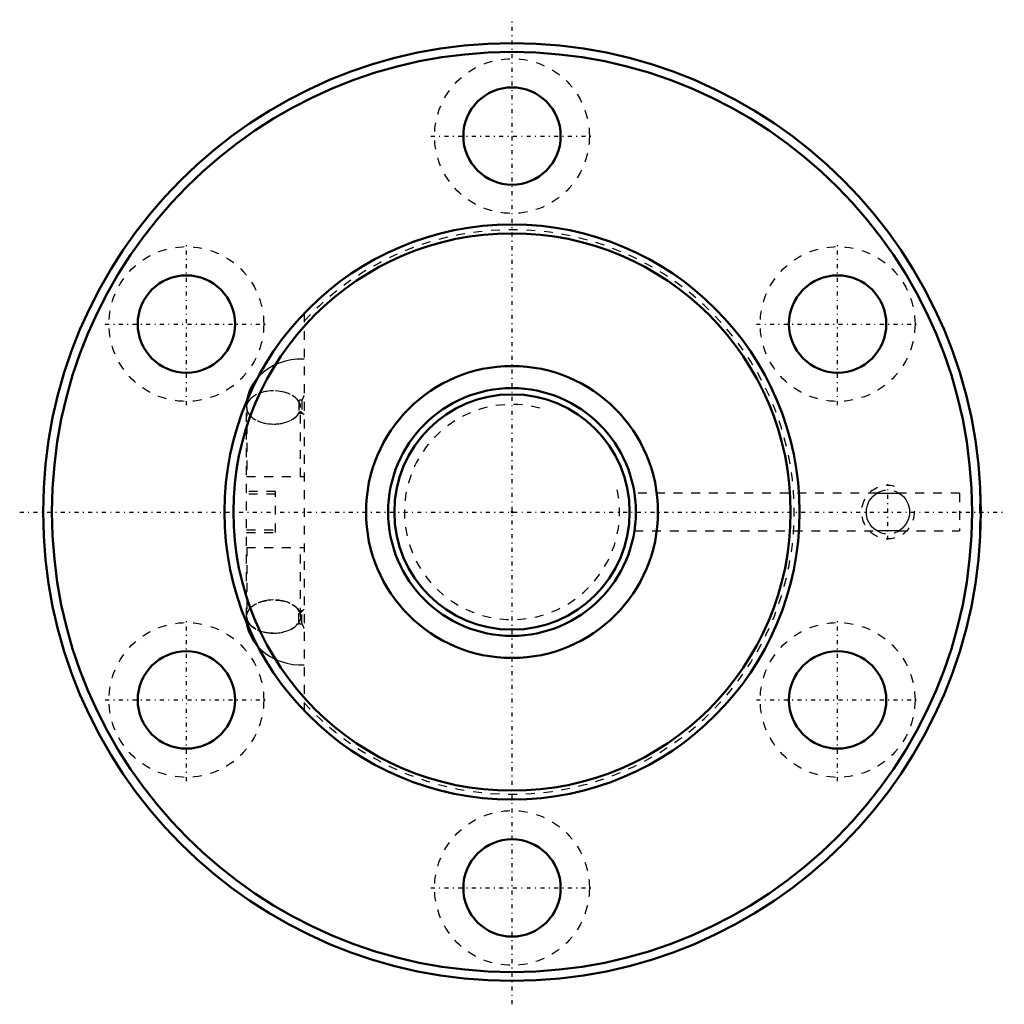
# Model space of a CAD drawing. Header units: millimetres. Extents: x -56 to 56, y -56 to 56.
import ezdxf

# ---------------------------------------------------------------- set-up
doc = ezdxf.new("R2010")
doc.units = ezdxf.units.MM
doc.linetypes.add('Center', pattern=[1.5, 0.45, -0.5, 0.05, -0.5])
doc.linetypes.add('Dashed', pattern=[2, 1, -1])
for name, color, linetype, lineweight in [('2d ConnectionPoints', 7, 'Continuous', 50), ('AM_0', 7, 'Continuous', 50), ('AM_5', 3, 'Continuous', 25), ('AM_7', 7, 'Center', 25), ('AM_9', 6, 'Dashed', 25)]:
    doc.layers.add(name, color=color, linetype=linetype, lineweight=lineweight)

# ---------------------------------------------------------------- blocks, each defined once
blk = doc.blocks.new('1_BIF2810V_3RR_Nut_0_in_BIF2810V_3RRG0_108LC0_000_2')
at = {"layer": 'AM_0'}
blk.add_line((52.96, -2.12), (52.96, -2.12), dxfattribs=at)
for points in [[(-28.77, 15.13), (-29.01, 14.83), (-29.36, 14.27), (-29.64, 13.69), (-29.84, 13.09), (-29.95, 12.57)], [(-29.96, -12.51), (-29.88, -12.94), (-29.71, -13.53), (-29.46, -14.09), (-29.15, -14.62), (-28.78, -15.12), (-28.65, -15.27)]]:
    blk.add_lwpolyline(points, dxfattribs=at)
for centre, radius in [((0, 0), 53), ((0, 0), 52), ((0, 42.5), 5.5), ((0, 0), 32.5), ((0, 0), 31.5), ((-36.81, 21.25), 5.5), ((36.81, 21.25), 5.5), ((0, 0), 16.5), ((-36.81, -21.25), 5.5), ((36.81, -21.25), 5.5), ((0, -42.5), 5.5)]:
    blk.add_circle(centre, radius, dxfattribs=at)
at = {"layer": 'AM_5', "linetype": 'Dashed'}
blk.add_arc((42.5, 0), 3, 75, 15, dxfattribs=at)
at = {"layer": 'AM_7'}
for p, q in [((0, -55.65), (0, 55.65)), ((-9.19, 42.5), (9.19, 42.5)), ((-36.81, 12.06), (-36.81, 30.44)), ((36.81, 12.06), (36.81, 30.44)), ((-45.99, 21.25), (-27.62, 21.25)), ((27.62, 21.25), (45.99, 21.25)), ((42.5, -3.15), (42.5, 3.15)), ((-55.65, 0), (55.65, 0)), ((-36.81, -30.44), (-36.81, -12.06)), ((36.81, -30.44), (36.81, -12.06)), ((-45.99, -21.25), (-27.62, -21.25)), ((27.62, -21.25), (45.99, -21.25)), ((-9.19, -42.5), (9.19, -42.5))]:
    blk.add_line(p, q, dxfattribs=at)
at = {"layer": 'AM_9'}
for p, q in [((-23.5, 22.45), (-23.5, -22.45)), ((-24.11, 12.49), (-24.11, 11.15)), ((-23.76, 12.59), (-23.76, 11.25)), ((-30, -11.82), (-30, 11.82)), ((-29.99, 11.82), (-29.99, 4)), ((-23.9, 4), (-23.9, 11.82)), ((-23.89, 4), (-23.89, 11.82)), ((-23.65, 11.13), (-23.67, 11.15)), ((-30, 4), (-23.5, 4)), ((-26.75, 2.3), (-30, 2.3)), ((-26.75, -2.3), (-26.75, 2.3)), ((-26.75, 2), (-30, 2)), ((41.26, 2.12), (13.84, 2.12)), ((50.59, 2.12), (43.74, 2.12)), ((50.59, 2.12), (50.59, -2.12)), ((52.89, -2.12), (52.89, 2.12)), ((52.96, 2.12), (52.89, 2.12)), ((-30, -2), (-26.75, -2)), ((13.84, -2.12), (41.26, -2.12)), ((43.74, -2.12), (50.59, -2.12)), ((52.89, -2.12), (52.96, -2.12)), ((-30, -2.3), (-26.75, -2.3)), ((-30, -4), (-23.5, -4)), ((-29.99, -4), (-29.99, -11.82)), ((-23.9, -11.82), (-23.9, -4)), ((-23.89, -11.82), (-23.89, -4)), ((-24.11, -12.49), (-24.11, -11.15)), ((-23.76, -12.59), (-23.76, -11.25))]:
    blk.add_line(p, q, dxfattribs=at)
for points in [[(-23.5, 17.26), (-23.58, 17.27), (-24.27, 17.26), (-24.96, 17.19), (-25.65, 17.05), (-26.31, 16.84), (-26.95, 16.56), (-27.54, 16.21), (-28.09, 15.8), (-28.58, 15.34), (-28.77, 15.13)], [(-29.95, 12.57), (-29.97, 12.47), (-30.01, 11.89), (-30.01, 11.82)], [(-24.09, 11.23), (-24.16, 11.14), (-24.19, 11.12), (-24.19, 11.12)], [(-24.19, 11.12), (-24.16, 11.13), (-24.1, 11.15), (-24.03, 11.17), (-23.95, 11.17), (-23.86, 11.17), (-23.79, 11.16), (-23.72, 11.15), (-23.66, 11.13), (-23.63, 11.12), (-23.63, 11.12)], [(41.26, -2.12), (41.2, -2.08), (40.95, -1.91), (40.72, -1.7), (40.49, -1.42), (40.2, -0.87), (40.06, -0.32), (40.06, 0.27), (40.17, 0.79), (40.39, 1.26), (40.81, 1.79), (41.14, 2.05), (41.25, 2.12), (41.26, 2.12)], [(41.26, 2.12), (41.94, 2.12), (42.65, 2.12), (43.2, 2.12), (43.74, 2.12)], [(43.74, 2.12), (43.8, 2.08), (44.05, 1.91), (44.28, 1.7), (44.51, 1.42), (44.8, 0.87), (44.94, 0.32), (44.94, -0.27), (44.83, -0.79), (44.61, -1.26), (44.19, -1.79), (43.86, -2.05), (43.75, -2.12), (43.74, -2.12)], [(43.74, -2.12), (43.06, -2.12), (42.35, -2.12), (41.8, -2.12), (41.26, -2.12)], [(-23.66, -11.13), (-23.72, -11.15), (-23.79, -11.17), (-23.87, -11.17), (-23.96, -11.17), (-24.03, -11.16), (-24.1, -11.15), (-24.16, -11.13), (-24.19, -11.12)], [(-24.19, -11.12), (-24.17, -11.13), (-24.1, -11.21), (-24.09, -11.23)], [(-23.66, -11.14), (-23.63, -11.12), (-23.63, -11.12)], [(-30.01, -11.82), (-29.98, -12.34), (-29.96, -12.51)], [(-28.65, -15.27), (-28.34, -15.58), (-27.86, -15.99), (-27.32, -16.35), (-26.73, -16.66), (-26.11, -16.91), (-25.45, -17.1), (-24.78, -17.22), (-24.09, -17.27), (-23.5, -17.26)]]:
    blk.add_lwpolyline(points, dxfattribs=at)
for centre in [(0, 42.5), (-36.81, 21.25), (36.81, 21.25), (-36.81, -21.25), (36.81, -21.25), (0, -42.5)]:
    blk.add_circle(centre, 8.75, dxfattribs=at)
for centre, radius, start, end in [((0, 0), 31.9, 222.5509, 137.4491), ((42.5, 0), 2.46, 49.981, 132.1355), ((42.5, 0), 2.46, 239.7985, 303.0711)]:
    blk.add_arc(centre, radius, start, end, dxfattribs=at)
for centre, major_axis, ratio, start_param, end_param in [((-26.96, 11.82), (-3.05, 0), 0.615661, 3.505744, 9.060626), ((-26.95, 11.82), (3.05, 0), 0.615661, 1.572436, 3.141593), ((-26.94, 11.82), (3.05, 0), 0.615661, 1.574075, 3.141593), ((-26.95, 11.82), (3.05, 0), 0.615661, 6.283185, 7.855621), ((-26.94, 11.82), (3.05, 0), 0.615661, 4.70911, 7.85726), ((-23.91, 12.49), (-0.2, 0), 0.788011, 3.839724, 6.283185), ((-21.57, 13.37), (2.09, 2.22), 0.471624, -4.208444, -3.971151), ((-26.95, 11.82), (3.05, 0), 0.615661, 3.141593, 4.71075), ((-26.94, 11.82), (3.05, 0), 0.615661, 3.141593, 4.70911), ((-26.95, 11.82), (3.05, 0), 0.615661, 4.71075, 6.283185), ((-23.91, 11.15), (-0.2, 0), 0.788011, 3.839724, 6.283185), ((-21.57, 13.37), (2.09, 2.22), 0.471624, 3.040338, 3.277631), ((-26.96, -11.82), (3.05, 0), 0.615661, 0.364152, 4.715668), ((-26.95, -11.82), (3.05, 0), 0.615661, 1.572436, 3.141593), ((-26.95, -11.82), (3.05, 0), 0.615661, 0, 1.572436), ((-21.57, -13.37), (-2.09, 2.22), 0.471624, 6.147147, 6.38444), ((-26.95, -11.82), (3.05, 0), 0.615661, 3.141593, 6.283185), ((-23.91, -11.15), (0.2, 0), 0.788011, 3.141593, 5.585054), ((-26.96, -11.82), (3.05, 0), 0.615661, 4.715668, 5.919034), ((-23.91, -12.49), (0.2, 0), 0.788011, 3.141593, 5.585054), ((-21.57, -13.37), (-2.09, 2.22), 0.471624, 0.829558, 1.066851)]:
    blk.add_ellipse(centre, major_axis=major_axis, ratio=ratio, start_param=start_param, end_param=end_param, dxfattribs=at)
blk.add_ellipse((-26.94, -11.82), major_axis=(3.05, 0), ratio=0.615661, dxfattribs=at)
blk = doc.blocks.new('2_BIF2810V_3RR000_Shaft_0_in_BIF2810V_3RRG0_108LC0_000_2')
at = {"layer": 'AM_0'}
for radius in [14, 13.3]:
    blk.add_circle((0, 0), radius, dxfattribs=at)
at = {"layer": 'AM_5', "linetype": 'Dashed'}
blk.add_arc((0, 0), 12.16, 75, 15, dxfattribs=at)

msp = doc.modelspace()

# ---------------------------------------------------------------- linework, layer by layer
at = {"layer": '2d ConnectionPoints'}
msp.add_point((0, 0), dxfattribs=at)
msp.add_point((0, 0), dxfattribs=at)

# ---------------------------------------------------------------- block references
for name in ['1_BIF2810V_3RR_Nut_0_in_BIF2810V_3RRG0_108LC0_000_2', '2_BIF2810V_3RR000_Shaft_0_in_BIF2810V_3RRG0_108LC0_000_2']:
    msp.add_blockref(name, (0, 0))

doc.saveas('drawing.dxf')
